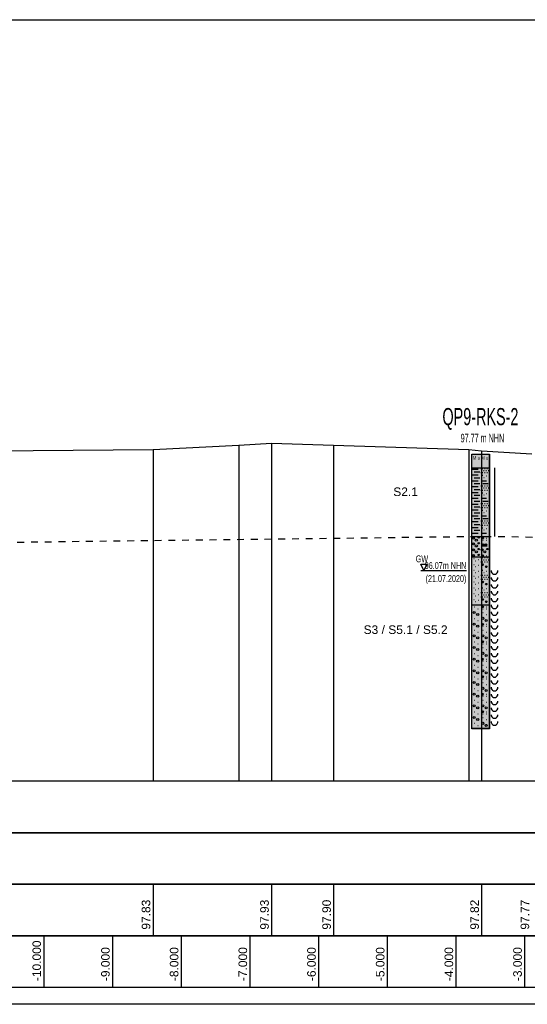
# Model space of a CAD drawing. Header units: metres. Extents: x -17 to 824, y 89 to 134.
# Tile 76 of 80: x 790 to 797, y 90 to 104. Entities that reach past the tile are written whole.
import ezdxf
from ezdxf.enums import TextEntityAlignment as Align

# ---------------------------------------------------------------- set-up
doc = ezdxf.new("R2010")
doc.units = ezdxf.units.M
doc.linetypes.add('ACAD_ISO03W100', pattern=[30, 12, -18])
for name, color, linetype in [('BG_GT_DC_RKS', 249, 'Continuous'), ('BG_GT_SCHICHT', 3, 'ACAD_ISO03W100'), ('BG_GT_TE', 6, 'Continuous'), ('BW_KOERP_GESCH', 126, 'Continuous'), ('BW_Z_BEM', 52, 'Continuous'), ('ZZ_GITTER', 40, 'Continuous')]:
    doc.layers.add(name, color=color, linetype=linetype)
doc.layers.add('ZZ_AFENSTER', color=6, linetype='Continuous', plot=False)
doc.styles.add('ARI025_V_50', font='arial.ttf', dxfattribs={"height": 0.125})
doc.styles.add('Arial', font='arial.ttf')
doc.styles.get("Standard").update_dxf_attribs({"font": 'arial.ttf'})

# ---------------------------------------------------------------- blocks, each defined once
blk = doc.blocks.new('QP9-RKS-2')
for p, q in [((-0.00255, 0), (0.00255, 0)), ((-0.00255, -0.0041), (-0.00255, 0)), ((-0.00255, 0), (0.00245, 0)), ((-0.00255, -0.08), (-0.00255, 0)), ((0.00245, 0), (0.00245, -0.08)), ((0.00255, 0), (0.00255, -0.0041)), ((-0.00255, -0.004), (0.00255, -0.004)), ((-0.00255, -0.0241), (-0.00255, -0.004)), ((0.00255, -0.0041), (-0.00255, -0.0041)), ((-0.00235, -0.0044), (-0.00075, -0.0044)), ((-0.00185, -0.0052), (-0.00025, -0.0052)), ((0.00005, -0.0042), (0.00015, -0.0042)), ((0.00005, -0.0054), (0.00015, -0.0054)), ((0.00025, -0.0048), (0.00035, -0.0048)), ((0.00055, -0.0042), (0.00065, -0.0042)), ((0.00055, -0.0054), (0.00065, -0.0054)), ((0.00075, -0.0048), (0.00085, -0.0048)), ((0.00105, -0.0042), (0.00115, -0.0042)), ((0.00105, -0.0054), (0.00115, -0.0054)), ((0.00125, -0.0048), (0.00135, -0.0048)), ((0.00155, -0.0042), (0.00165, -0.0042)), ((0.00155, -0.0054), (0.00165, -0.0054)), ((0.00175, -0.0048), (0.00185, -0.0048)), ((0.00205, -0.0042), (0.00215, -0.0042)), ((0.00205, -0.0054), (0.00215, -0.0054)), ((0.00225, -0.0048), (0.00235, -0.0048)), ((0.00255, -0.004), (0.00255, -0.0241)), ((0.00405, -0.004), (0.00405, -0.024)), ((-0.00235, -0.0061), (-0.00075, -0.0061)), ((-0.00235, -0.0078), (-0.00075, -0.0078)), ((-0.00185, -0.0069), (-0.00025, -0.0069)), ((-0.00185, -0.0086), (-0.00025, -0.0086)), ((0.00015, -0.0078), (0.00175, -0.0078)), ((0.00055, -0.0062), (0.00065, -0.0062)), ((0.00065, -0.0086), (0.00225, -0.0086)), ((0.00095, -0.0068), (0.00105, -0.0068)), ((0.00175, -0.0064), (0.00185, -0.0064)), ((-0.00235, -0.0095), (-0.00075, -0.0095)), ((-0.00235, -0.0112), (-0.00075, -0.0112)), ((-0.00185, -0.0103), (-0.00025, -0.0103)), ((0.00005, -0.0093), (0.00015, -0.0093)), ((0.00005, -0.0105), (0.00015, -0.0105)), ((0.00025, -0.0099), (0.00035, -0.0099)), ((0.00055, -0.0093), (0.00065, -0.0093)), ((0.00055, -0.0105), (0.00065, -0.0105)), ((0.00055, -0.0113), (0.00065, -0.0113)), ((0.00075, -0.0099), (0.00085, -0.0099)), ((0.00105, -0.0093), (0.00115, -0.0093)), ((0.00105, -0.0105), (0.00115, -0.0105)), ((0.00125, -0.0099), (0.00135, -0.0099)), ((0.00155, -0.0093), (0.00165, -0.0093)), ((0.00155, -0.0105), (0.00165, -0.0105)), ((0.00175, -0.0099), (0.00185, -0.0099)), ((0.00205, -0.0093), (0.00215, -0.0093)), ((0.00205, -0.0105), (0.00215, -0.0105)), ((0.00225, -0.0099), (0.00235, -0.0099)), ((-0.00235, -0.0129), (-0.00075, -0.0129)), ((-0.00185, -0.012), (-0.00025, -0.012)), ((-0.00185, -0.0137), (-0.00025, -0.0137)), ((0.00015, -0.0129), (0.00175, -0.0129)), ((0.00065, -0.0137), (0.00225, -0.0137)), ((0.00095, -0.0119), (0.00105, -0.0119)), ((0.00175, -0.0115), (0.00185, -0.0115)), ((-0.00235, -0.0146), (-0.00075, -0.0146)), ((-0.00235, -0.0163), (-0.00075, -0.0163)), ((-0.00185, -0.0154), (-0.00025, -0.0154)), ((-0.00185, -0.0171), (-0.00025, -0.0171)), ((0.00005, -0.0144), (0.00015, -0.0144)), ((0.00005, -0.0156), (0.00015, -0.0156)), ((0.00025, -0.015), (0.00035, -0.015)), ((0.00055, -0.0144), (0.00065, -0.0144)), ((0.00055, -0.0156), (0.00065, -0.0156)), ((0.00055, -0.0164), (0.00065, -0.0164)), ((0.00075, -0.015), (0.00085, -0.015)), ((0.00095, -0.017), (0.00105, -0.017)), ((0.00105, -0.0144), (0.00115, -0.0144)), ((0.00105, -0.0156), (0.00115, -0.0156)), ((0.00125, -0.015), (0.00135, -0.015)), ((0.00155, -0.0144), (0.00165, -0.0144)), ((0.00155, -0.0156), (0.00165, -0.0156)), ((0.00175, -0.015), (0.00185, -0.015)), ((0.00175, -0.0166), (0.00185, -0.0166)), ((0.00205, -0.0144), (0.00215, -0.0144)), ((0.00205, -0.0156), (0.00215, -0.0156)), ((0.00225, -0.015), (0.00235, -0.015)), ((-0.00235, -0.018), (-0.00075, -0.018)), ((-0.00235, -0.0197), (-0.00075, -0.0197)), ((-0.00185, -0.0188), (-0.00025, -0.0188)), ((0.00005, -0.0195), (0.00015, -0.0195)), ((0.00015, -0.018), (0.00175, -0.018)), ((0.00055, -0.0195), (0.00065, -0.0195)), ((0.00065, -0.0188), (0.00225, -0.0188)), ((0.00105, -0.0195), (0.00115, -0.0195)), ((0.00155, -0.0195), (0.00165, -0.0195)), ((0.00205, -0.0195), (0.00215, -0.0195)), ((-0.00235, -0.0214), (-0.00075, -0.0214)), ((-0.00185, -0.0205), (-0.00025, -0.0205)), ((-0.00185, -0.0222), (-0.00025, -0.0222)), ((0.00005, -0.0207), (0.00015, -0.0207)), ((0.00025, -0.0201), (0.00035, -0.0201)), ((0.00055, -0.0207), (0.00065, -0.0207)), ((0.00055, -0.0215), (0.00065, -0.0215)), ((0.00075, -0.0201), (0.00085, -0.0201)), ((0.00095, -0.0221), (0.00105, -0.0221)), ((0.00105, -0.0207), (0.00115, -0.0207)), ((0.00125, -0.0201), (0.00135, -0.0201)), ((0.00155, -0.0207), (0.00165, -0.0207)), ((0.00175, -0.0201), (0.00185, -0.0201)), ((0.00175, -0.0217), (0.00185, -0.0217)), ((0.00205, -0.0207), (0.00215, -0.0207)), ((0.00225, -0.0201), (0.00235, -0.0201)), ((-0.00255, -0.024), (0.00255, -0.024)), ((-0.00255, -0.0301), (-0.00255, -0.024)), ((0.00255, -0.0241), (-0.00255, -0.0241)), ((-0.00235, -0.0231), (-0.00075, -0.0231)), ((-0.00205, -0.0245), (-0.00195, -0.0245)), ((0.00015, -0.0231), (0.00175, -0.0231)), ((0.00045, -0.0245), (0.00085, -0.0245)), ((0.00046, -0.02445), (0.00084, -0.02445)), ((0.00046, -0.02455), (0.00084, -0.02455)), ((0.00048, -0.0244), (0.00082, -0.0244)), ((0.00048, -0.0246), (0.00082, -0.0246)), ((0.00052, -0.02435), (0.00078, -0.02435)), ((0.00052, -0.02465), (0.00078, -0.02465)), ((0.00065, -0.0251), (0.00075, -0.0251)), ((0.00165, -0.0245), (0.00175, -0.0245)), ((0.00165, -0.0251), (0.00175, -0.0251)), ((0.00255, -0.024), (0.00255, -0.0301)), ((-0.00205, -0.0262), (-0.00195, -0.0262)), ((-0.00205, -0.0279), (-0.00195, -0.0279)), ((0.00035, -0.0268), (0.00195, -0.0268)), ((0.00045, -0.02645), (0.00105, -0.02645)), ((0.00045, -0.0265), (0.00105, -0.0265)), ((0.00045, -0.02655), (0.00105, -0.02655)), ((0.00045, -0.0279), (0.00055, -0.0279)), ((0.00047, -0.0264), (0.00103, -0.0264)), ((0.00047, -0.0266), (0.00103, -0.0266)), ((0.00049, -0.02635), (0.00101, -0.02635)), ((0.00049, -0.02665), (0.00101, -0.02665)), ((0.00053, -0.0263), (0.00097, -0.0263)), ((0.00053, -0.0267), (0.00097, -0.0267)), ((0.00058, -0.02625), (0.00092, -0.02625)), ((0.00058, -0.02675), (0.00092, -0.02675)), ((0.00125, -0.02645), (0.00185, -0.02645)), ((0.00125, -0.0265), (0.00185, -0.0265)), ((0.00125, -0.02655), (0.00185, -0.02655)), ((0.00127, -0.0264), (0.00183, -0.0264)), ((0.00127, -0.0266), (0.00183, -0.0266)), ((0.00129, -0.02635), (0.00181, -0.02635)), ((0.00129, -0.02665), (0.00181, -0.02665)), ((0.00133, -0.0263), (0.00177, -0.0263)), ((0.00133, -0.0267), (0.00177, -0.0267)), ((0.00138, -0.02625), (0.00172, -0.02625)), ((0.00138, -0.02675), (0.00172, -0.02675)), ((-0.00255, -0.03), (0.00255, -0.03)), ((-0.00255, -0.0441), (-0.00255, -0.03)), ((0.00255, -0.0301), (-0.00255, -0.0301)), ((-0.00205, -0.0296), (-0.00195, -0.0296)), ((-0.00195, -0.0305), (-0.00185, -0.0305)), ((-0.00155, -0.0311), (-0.00145, -0.0311)), ((-0.00075, -0.0307), (-0.00065, -0.0307)), ((0.00005, -0.0302), (0.00015, -0.0302)), ((0.00005, -0.0314), (0.00015, -0.0314)), ((0.00025, -0.0308), (0.00035, -0.0308)), ((0.00045, -0.0296), (0.00085, -0.0296)), ((0.00046, -0.02955), (0.00084, -0.02955)), ((0.00046, -0.02965), (0.00084, -0.02965)), ((0.00048, -0.0295), (0.00082, -0.0295)), ((0.00048, -0.0297), (0.00082, -0.0297)), ((0.00052, -0.02945), (0.00078, -0.02945)), ((0.00052, -0.02975), (0.00078, -0.02975)), ((0.00055, -0.0302), (0.00065, -0.0302)), ((0.00055, -0.0314), (0.00065, -0.0314)), ((0.00075, -0.0308), (0.00085, -0.0308)), ((0.00105, -0.0302), (0.00115, -0.0302)), ((0.00105, -0.0314), (0.00115, -0.0314)), ((0.00125, -0.0308), (0.00135, -0.0308)), ((0.00155, -0.0302), (0.00165, -0.0302)), ((0.00155, -0.0314), (0.00165, -0.0314)), ((0.00165, -0.0296), (0.00175, -0.0296)), ((0.00175, -0.0308), (0.00185, -0.0308)), ((0.00205, -0.0302), (0.00215, -0.0302)), ((0.00205, -0.0314), (0.00215, -0.0314)), ((0.00225, -0.0308), (0.00235, -0.0308)), ((0.00255, -0.03), (0.00255, -0.0441)), ((-0.00195, -0.0322), (-0.00185, -0.0322)), ((-0.00195, -0.0339), (-0.00185, -0.0339)), ((-0.00155, -0.0328), (-0.00145, -0.0328)), ((-0.00075, -0.0324), (-0.00065, -0.0324)), ((-0.00075, -0.0341), (-0.00065, -0.0341)), ((0.00045, -0.0322), (0.00085, -0.0322)), ((0.00046, -0.03215), (0.00084, -0.03215)), ((0.00046, -0.03225), (0.00084, -0.03225)), ((0.00048, -0.0321), (0.00082, -0.0321)), ((0.00048, -0.0323), (0.00082, -0.0323)), ((0.00052, -0.03205), (0.00078, -0.03205)), ((0.00052, -0.03235), (0.00078, -0.03235)), ((0.00055, -0.0339), (0.00065, -0.0339)), ((0.00145, -0.0328), (0.00185, -0.0328)), ((0.00146, -0.03275), (0.00184, -0.03275)), ((0.00146, -0.03285), (0.00184, -0.03285)), ((0.00148, -0.0327), (0.00182, -0.0327)), ((0.00148, -0.0329), (0.00182, -0.0329)), ((0.00152, -0.03265), (0.00178, -0.03265)), ((0.00152, -0.03295), (0.00178, -0.03295)), ((0.00175, -0.0341), (0.00185, -0.0341)), ((0.00305, -0.034), (0.00305, -0.0343)), ((0.00305, -0.0343), (0.00325, -0.0346)), ((0.00485, -0.0346), (0.00505, -0.0343)), ((0.00505, -0.0343), (0.00505, -0.034)), ((-0.00195, -0.0356), (-0.00185, -0.0356)), ((-0.00195, -0.0373), (-0.00185, -0.0373)), ((-0.00155, -0.0345), (-0.00145, -0.0345)), ((-0.00155, -0.0362), (-0.00145, -0.0362)), ((-0.00075, -0.0358), (-0.00065, -0.0358)), ((0.00005, -0.0353), (0.00015, -0.0353)), ((0.00005, -0.0365), (0.00015, -0.0365)), ((0.00025, -0.0359), (0.00035, -0.0359)), ((0.00045, -0.0373), (0.00085, -0.0373)), ((0.00046, -0.03725), (0.00084, -0.03725)), ((0.00048, -0.0372), (0.00082, -0.0372)), ((0.00052, -0.03715), (0.00078, -0.03715)), ((0.00055, -0.0353), (0.00065, -0.0353)), ((0.00055, -0.0365), (0.00065, -0.0365)), ((0.00075, -0.0359), (0.00085, -0.0359)), ((0.00095, -0.0345), (0.00105, -0.0345)), ((0.00105, -0.0353), (0.00115, -0.0353)), ((0.00105, -0.0365), (0.00115, -0.0365)), ((0.00125, -0.0359), (0.00135, -0.0359)), ((0.00155, -0.0353), (0.00165, -0.0353)), ((0.00155, -0.0365), (0.00165, -0.0365)), ((0.00175, -0.0359), (0.00185, -0.0359)), ((0.00205, -0.0353), (0.00215, -0.0353)), ((0.00205, -0.0365), (0.00215, -0.0365)), ((0.00225, -0.0359), (0.00235, -0.0359)), ((0.00305, -0.036), (0.00305, -0.0363)), ((0.00305, -0.0363), (0.00325, -0.0366)), ((0.00325, -0.0346), (0.00345, -0.0348)), ((0.00325, -0.0366), (0.00345, -0.0368)), ((0.00345, -0.0348), (0.00375, -0.035)), ((0.00345, -0.0368), (0.00375, -0.037)), ((0.00375, -0.035), (0.00405, -0.035)), ((0.00375, -0.037), (0.00405, -0.037)), ((0.00405, -0.035), (0.00435, -0.035)), ((0.00405, -0.037), (0.00435, -0.037)), ((0.00435, -0.035), (0.00465, -0.0348)), ((0.00435, -0.037), (0.00465, -0.0368)), ((0.00465, -0.0348), (0.00485, -0.0346)), ((0.00465, -0.0368), (0.00485, -0.0366)), ((0.00485, -0.0366), (0.00505, -0.0363)), ((0.00505, -0.0363), (0.00505, -0.036)), ((-0.00195, -0.039), (-0.00185, -0.039)), ((-0.00155, -0.0379), (-0.00145, -0.0379)), ((-0.00155, -0.0396), (-0.00145, -0.0396)), ((-0.00075, -0.0375), (-0.00065, -0.0375)), ((-0.00075, -0.0392), (-0.00065, -0.0392)), ((0.00046, -0.03735), (0.00084, -0.03735)), ((0.00048, -0.0374), (0.00082, -0.0374)), ((0.00052, -0.03745), (0.00078, -0.03745)), ((0.00055, -0.039), (0.00065, -0.039)), ((0.00095, -0.0396), (0.00105, -0.0396)), ((0.00145, -0.0379), (0.00185, -0.0379)), ((0.00146, -0.03785), (0.00184, -0.03785)), ((0.00146, -0.03795), (0.00184, -0.03795)), ((0.00148, -0.0378), (0.00182, -0.0378)), ((0.00148, -0.038), (0.00182, -0.038)), ((0.00152, -0.03775), (0.00178, -0.03775)), ((0.00152, -0.03805), (0.00178, -0.03805)), ((0.00175, -0.0392), (0.00185, -0.0392)), ((0.00305, -0.038), (0.00305, -0.0383)), ((0.00305, -0.0383), (0.00325, -0.0386)), ((0.00305, -0.04), (0.00305, -0.0403)), ((0.00325, -0.0386), (0.00345, -0.0388)), ((0.00345, -0.0388), (0.00375, -0.039)), ((0.00375, -0.039), (0.00405, -0.039)), ((0.00405, -0.039), (0.00435, -0.039)), ((0.00435, -0.039), (0.00465, -0.0388)), ((0.00465, -0.0388), (0.00485, -0.0386)), ((0.00485, -0.0386), (0.00505, -0.0383)), ((0.00505, -0.0383), (0.00505, -0.038)), ((0.00505, -0.0403), (0.00505, -0.04)), ((-0.00195, -0.0407), (-0.00185, -0.0407)), ((-0.00195, -0.0424), (-0.00185, -0.0424)), ((-0.00155, -0.0413), (-0.00145, -0.0413)), ((-0.00155, -0.043), (-0.00145, -0.043)), ((-0.00075, -0.0409), (-0.00065, -0.0409)), ((-0.00075, -0.0426), (-0.00065, -0.0426)), ((0.00005, -0.0404), (0.00015, -0.0404)), ((0.00005, -0.0416), (0.00015, -0.0416)), ((0.00025, -0.041), (0.00035, -0.041)), ((0.00045, -0.0424), (0.00085, -0.0424)), ((0.00046, -0.04235), (0.00084, -0.04235)), ((0.00046, -0.04245), (0.00084, -0.04245)), ((0.00048, -0.0423), (0.00082, -0.0423)), ((0.00048, -0.0425), (0.00082, -0.0425)), ((0.00052, -0.04225), (0.00078, -0.04225)), ((0.00052, -0.04255), (0.00078, -0.04255)), ((0.00055, -0.0404), (0.00065, -0.0404)), ((0.00055, -0.0416), (0.00065, -0.0416)), ((0.00075, -0.041), (0.00085, -0.041)), ((0.00105, -0.0404), (0.00115, -0.0404)), ((0.00105, -0.0416), (0.00115, -0.0416)), ((0.00125, -0.041), (0.00135, -0.041)), ((0.00145, -0.043), (0.00185, -0.043)), ((0.00146, -0.04295), (0.00184, -0.04295)), ((0.00146, -0.04305), (0.00184, -0.04305)), ((0.00148, -0.0429), (0.00182, -0.0429)), ((0.00152, -0.04285), (0.00178, -0.04285)), ((0.00155, -0.0404), (0.00165, -0.0404)), ((0.00155, -0.0416), (0.00165, -0.0416)), ((0.00175, -0.041), (0.00185, -0.041)), ((0.00205, -0.0404), (0.00215, -0.0404)), ((0.00205, -0.0416), (0.00215, -0.0416)), ((0.00225, -0.041), (0.00235, -0.041)), ((0.00305, -0.0403), (0.00325, -0.0406)), ((0.00305, -0.042), (0.00305, -0.0423)), ((0.00305, -0.0423), (0.00325, -0.0426)), ((0.00325, -0.0406), (0.00345, -0.0408)), ((0.00325, -0.0426), (0.00345, -0.0428)), ((0.00345, -0.0408), (0.00375, -0.041)), ((0.00345, -0.0428), (0.00375, -0.043)), ((0.00375, -0.041), (0.00405, -0.041)), ((0.00375, -0.043), (0.00405, -0.043)), ((0.00405, -0.041), (0.00435, -0.041)), ((0.00405, -0.043), (0.00435, -0.043)), ((0.00435, -0.041), (0.00465, -0.0408)), ((0.00435, -0.043), (0.00465, -0.0428)), ((0.00465, -0.0408), (0.00485, -0.0406)), ((0.00465, -0.0428), (0.00485, -0.0426)), ((0.00485, -0.0406), (0.00505, -0.0403)), ((0.00485, -0.0426), (0.00505, -0.0423)), ((0.00505, -0.0423), (0.00505, -0.042)), ((-0.00255, -0.044), (0.00255, -0.044)), ((-0.00255, -0.0801), (-0.00255, -0.044)), ((0.00255, -0.0441), (-0.00255, -0.0441)), ((-0.00185, -0.0445), (-0.00175, -0.0445)), ((-0.00085, -0.0451), (-0.00075, -0.0451)), ((0.00045, -0.0445), (0.00085, -0.0445)), ((0.00046, -0.04445), (0.00084, -0.04445)), ((0.00046, -0.04455), (0.00084, -0.04455)), ((0.00048, -0.0444), (0.00082, -0.0444)), ((0.00048, -0.0446), (0.00082, -0.0446)), ((0.00052, -0.04435), (0.00078, -0.04435)), ((0.00052, -0.04465), (0.00078, -0.04465)), ((0.00065, -0.0451), (0.00075, -0.0451)), ((0.00148, -0.0431), (0.00182, -0.0431)), ((0.00152, -0.04315), (0.00178, -0.04315)), ((0.00165, -0.0445), (0.00175, -0.0445)), ((0.00165, -0.0451), (0.00175, -0.0451)), ((0.00255, -0.044), (0.00255, -0.0801)), ((0.00305, -0.044), (0.00305, -0.0443)), ((0.00305, -0.0443), (0.00325, -0.0446)), ((0.00325, -0.0446), (0.00345, -0.0448)), ((0.00345, -0.0448), (0.00375, -0.045)), ((0.00375, -0.045), (0.00405, -0.045)), ((0.00405, -0.045), (0.00435, -0.045)), ((0.00435, -0.045), (0.00465, -0.0448)), ((0.00465, -0.0448), (0.00485, -0.0446)), ((0.00485, -0.0446), (0.00505, -0.0443)), ((0.00505, -0.0443), (0.00505, -0.044)), ((-0.00185, -0.0479), (-0.00175, -0.0479)), ((-0.00085, -0.0485), (-0.00075, -0.0485)), ((0.00065, -0.0462), (0.00075, -0.0462)), ((0.00165, -0.0468), (0.00175, -0.0468)), ((0.00305, -0.046), (0.00305, -0.0463)), ((0.00305, -0.0463), (0.00325, -0.0466)), ((0.00305, -0.048), (0.00305, -0.0483)), ((0.00305, -0.0483), (0.00325, -0.0486)), ((0.00325, -0.0466), (0.00345, -0.0468)), ((0.00325, -0.0486), (0.00345, -0.0488)), ((0.00345, -0.0468), (0.00375, -0.047)), ((0.00375, -0.047), (0.00405, -0.047)), ((0.00405, -0.047), (0.00435, -0.047)), ((0.00435, -0.047), (0.00465, -0.0468)), ((0.00465, -0.0468), (0.00485, -0.0466)), ((0.00465, -0.0488), (0.00485, -0.0486)), ((0.00485, -0.0466), (0.00505, -0.0463)), ((0.00485, -0.0486), (0.00505, -0.0483)), ((0.00505, -0.0463), (0.00505, -0.046)), ((0.00505, -0.0483), (0.00505, -0.048)), ((-0.00185, -0.0513), (-0.00175, -0.0513)), ((0.00045, -0.0496), (0.00085, -0.0496)), ((0.00046, -0.04955), (0.00084, -0.04955)), ((0.00046, -0.04965), (0.00084, -0.04965)), ((0.00048, -0.0495), (0.00082, -0.0495)), ((0.00048, -0.0497), (0.00082, -0.0497)), ((0.00052, -0.04945), (0.00078, -0.04945)), ((0.00052, -0.04975), (0.00078, -0.04975)), ((0.00065, -0.0502), (0.00075, -0.0502)), ((0.00065, -0.0513), (0.00075, -0.0513)), ((0.00165, -0.0496), (0.00175, -0.0496)), ((0.00165, -0.0502), (0.00175, -0.0502)), ((0.00305, -0.05), (0.00305, -0.0503)), ((0.00305, -0.0503), (0.00325, -0.0506)), ((0.00325, -0.0506), (0.00345, -0.0508)), ((0.00345, -0.0488), (0.00375, -0.049)), ((0.00345, -0.0508), (0.00375, -0.051)), ((0.00375, -0.049), (0.00405, -0.049)), ((0.00375, -0.051), (0.00405, -0.051)), ((0.00405, -0.049), (0.00435, -0.049)), ((0.00405, -0.051), (0.00435, -0.051)), ((0.00435, -0.049), (0.00465, -0.0488)), ((0.00435, -0.051), (0.00465, -0.0508)), ((0.00465, -0.0508), (0.00485, -0.0506)), ((0.00485, -0.0506), (0.00505, -0.0503)), ((0.00505, -0.0503), (0.00505, -0.05)), ((-0.00085, -0.0519), (-0.00075, -0.0519)), ((0.00165, -0.0519), (0.00175, -0.0519)), ((0.00305, -0.052), (0.00305, -0.0523)), ((0.00305, -0.0523), (0.00325, -0.0526)), ((0.00305, -0.054), (0.00305, -0.0543)), ((0.00305, -0.0543), (0.00325, -0.0546)), ((0.00325, -0.0526), (0.00345, -0.0528)), ((0.00345, -0.0528), (0.00375, -0.053)), ((0.00375, -0.053), (0.00405, -0.053)), ((0.00405, -0.053), (0.00435, -0.053)), ((0.00435, -0.053), (0.00465, -0.0528)), ((0.00465, -0.0528), (0.00485, -0.0526)), ((0.00485, -0.0526), (0.00505, -0.0523)), ((0.00485, -0.0546), (0.00505, -0.0543)), ((0.00505, -0.0523), (0.00505, -0.052)), ((0.00505, -0.0543), (0.00505, -0.054)), ((-0.00185, -0.0547), (-0.00175, -0.0547)), ((-0.00085, -0.0553), (-0.00075, -0.0553)), ((0.00045, -0.0547), (0.00085, -0.0547)), ((0.00046, -0.05465), (0.00084, -0.05465)), ((0.00046, -0.05475), (0.00084, -0.05475)), ((0.00048, -0.0546), (0.00082, -0.0546)), ((0.00048, -0.0548), (0.00082, -0.0548)), ((0.00052, -0.05455), (0.00078, -0.05455)), ((0.00052, -0.05485), (0.00078, -0.05485)), ((0.00065, -0.0553), (0.00075, -0.0553)), ((0.00065, -0.0564), (0.00075, -0.0564)), ((0.00165, -0.0547), (0.00175, -0.0547)), ((0.00165, -0.0553), (0.00175, -0.0553)), ((0.00165, -0.057), (0.00175, -0.057)), ((0.00305, -0.056), (0.00305, -0.0563)), ((0.00305, -0.0563), (0.00325, -0.0566)), ((0.00325, -0.0546), (0.00345, -0.0548)), ((0.00325, -0.0566), (0.00345, -0.0568)), ((0.00345, -0.0548), (0.00375, -0.055)), ((0.00345, -0.0568), (0.00375, -0.057)), ((0.00375, -0.055), (0.00405, -0.055)), ((0.00375, -0.057), (0.00405, -0.057)), ((0.00405, -0.055), (0.00435, -0.055)), ((0.00405, -0.057), (0.00435, -0.057)), ((0.00435, -0.055), (0.00465, -0.0548)), ((0.00435, -0.057), (0.00465, -0.0568)), ((0.00465, -0.0548), (0.00485, -0.0546)), ((0.00465, -0.0568), (0.00485, -0.0566)), ((0.00485, -0.0566), (0.00505, -0.0563)), ((0.00505, -0.0563), (0.00505, -0.056)), ((-0.00185, -0.0581), (-0.00175, -0.0581)), ((-0.00085, -0.0587), (-0.00075, -0.0587)), ((0.00045, -0.0598), (0.00085, -0.0598)), ((0.00046, -0.05975), (0.00084, -0.05975)), ((0.00046, -0.05985), (0.00084, -0.05985)), ((0.00048, -0.0597), (0.00082, -0.0597)), ((0.00048, -0.0599), (0.00082, -0.0599)), ((0.00052, -0.05965), (0.00078, -0.05965)), ((0.00052, -0.05995), (0.00078, -0.05995)), ((0.00165, -0.0598), (0.00175, -0.0598)), ((0.00305, -0.058), (0.00305, -0.0583)), ((0.00305, -0.0583), (0.00325, -0.0586)), ((0.00305, -0.06), (0.00305, -0.0603)), ((0.00325, -0.0586), (0.00345, -0.0588)), ((0.00345, -0.0588), (0.00375, -0.059)), ((0.00375, -0.059), (0.00405, -0.059)), ((0.00405, -0.059), (0.00435, -0.059)), ((0.00435, -0.059), (0.00465, -0.0588)), ((0.00465, -0.0588), (0.00485, -0.0586)), ((0.00485, -0.0586), (0.00505, -0.0583)), ((0.00505, -0.0583), (0.00505, -0.058)), ((0.00505, -0.0603), (0.00505, -0.06)), ((-0.00185, -0.0615), (-0.00175, -0.0615)), ((-0.00085, -0.0621), (-0.00075, -0.0621)), ((0.00065, -0.0604), (0.00075, -0.0604)), ((0.00065, -0.0615), (0.00075, -0.0615)), ((0.00165, -0.0604), (0.00175, -0.0604)), ((0.00165, -0.0621), (0.00175, -0.0621)), ((0.00305, -0.0603), (0.00325, -0.0606)), ((0.00305, -0.062), (0.00305, -0.0623)), ((0.00305, -0.0623), (0.00325, -0.0626)), ((0.00325, -0.0606), (0.00345, -0.0608)), ((0.00325, -0.0626), (0.00345, -0.0628)), ((0.00345, -0.0608), (0.00375, -0.061)), ((0.00345, -0.0628), (0.00375, -0.063)), ((0.00375, -0.061), (0.00405, -0.061)), ((0.00375, -0.063), (0.00405, -0.063)), ((0.00405, -0.061), (0.00435, -0.061)), ((0.00405, -0.063), (0.00435, -0.063)), ((0.00435, -0.061), (0.00465, -0.0608)), ((0.00435, -0.063), (0.00465, -0.0628)), ((0.00465, -0.0608), (0.00485, -0.0606)), ((0.00465, -0.0628), (0.00485, -0.0626)), ((0.00485, -0.0606), (0.00505, -0.0603)), ((0.00485, -0.0626), (0.00505, -0.0623)), ((0.00505, -0.0623), (0.00505, -0.062)), ((-0.00185, -0.0649), (-0.00175, -0.0649)), ((-0.00085, -0.0655), (-0.00075, -0.0655)), ((0.00045, -0.0649), (0.00085, -0.0649)), ((0.00046, -0.06485), (0.00084, -0.06485)), ((0.00046, -0.06495), (0.00084, -0.06495)), ((0.00048, -0.0648), (0.00082, -0.0648)), ((0.00048, -0.065), (0.00082, -0.065)), ((0.00052, -0.06475), (0.00078, -0.06475)), ((0.00052, -0.06505), (0.00078, -0.06505)), ((0.00065, -0.0655), (0.00075, -0.0655)), ((0.00165, -0.0649), (0.00175, -0.0649)), ((0.00165, -0.0655), (0.00175, -0.0655)), ((0.00305, -0.064), (0.00305, -0.0643)), ((0.00305, -0.0643), (0.00325, -0.0646)), ((0.00305, -0.066), (0.00305, -0.0663)), ((0.00325, -0.0646), (0.00345, -0.0648)), ((0.00345, -0.0648), (0.00375, -0.065)), ((0.00375, -0.065), (0.00405, -0.065)), ((0.00405, -0.065), (0.00435, -0.065)), ((0.00435, -0.065), (0.00465, -0.0648)), ((0.00465, -0.0648), (0.00485, -0.0646)), ((0.00485, -0.0646), (0.00505, -0.0643)), ((0.00505, -0.0643), (0.00505, -0.064)), ((0.00505, -0.0663), (0.00505, -0.066)), ((-0.00185, -0.0683), (-0.00175, -0.0683)), ((0.00065, -0.0666), (0.00075, -0.0666)), ((0.00165, -0.0672), (0.00175, -0.0672)), ((0.00305, -0.0663), (0.00325, -0.0666)), ((0.00305, -0.068), (0.00305, -0.0683)), ((0.00305, -0.0683), (0.00325, -0.0686)), ((0.00325, -0.0666), (0.00345, -0.0668)), ((0.00325, -0.0686), (0.00345, -0.0688)), ((0.00345, -0.0668), (0.00375, -0.067)), ((0.00345, -0.0688), (0.00375, -0.069)), ((0.00375, -0.067), (0.00405, -0.067)), ((0.00405, -0.067), (0.00435, -0.067)), ((0.00435, -0.067), (0.00465, -0.0668)), ((0.00435, -0.069), (0.00465, -0.0688)), ((0.00465, -0.0668), (0.00485, -0.0666)), ((0.00465, -0.0688), (0.00485, -0.0686)), ((0.00485, -0.0666), (0.00505, -0.0663)), ((0.00485, -0.0686), (0.00505, -0.0683)), ((0.00505, -0.0683), (0.00505, -0.068)), ((-0.00185, -0.0717), (-0.00175, -0.0717)), ((-0.00085, -0.0689), (-0.00075, -0.0689)), ((0.00045, -0.07), (0.00085, -0.07)), ((0.00046, -0.06995), (0.00084, -0.06995)), ((0.00046, -0.07005), (0.00084, -0.07005)), ((0.00048, -0.0699), (0.00082, -0.0699)), ((0.00048, -0.0701), (0.00082, -0.0701)), ((0.00052, -0.06985), (0.00078, -0.06985)), ((0.00052, -0.07015), (0.00078, -0.07015)), ((0.00065, -0.0706), (0.00075, -0.0706)), ((0.00065, -0.0717), (0.00075, -0.0717)), ((0.00165, -0.07), (0.00175, -0.07)), ((0.00165, -0.0706), (0.00175, -0.0706)), ((0.00305, -0.07), (0.00305, -0.0703)), ((0.00305, -0.0703), (0.00325, -0.0706)), ((0.00325, -0.0706), (0.00345, -0.0708)), ((0.00345, -0.0708), (0.00375, -0.071)), ((0.00375, -0.069), (0.00405, -0.069)), ((0.00375, -0.071), (0.00405, -0.071)), ((0.00405, -0.069), (0.00435, -0.069)), ((0.00405, -0.071), (0.00435, -0.071)), ((0.00435, -0.071), (0.00465, -0.0708)), ((0.00465, -0.0708), (0.00485, -0.0706)), ((0.00485, -0.0706), (0.00505, -0.0703)), ((0.00505, -0.0703), (0.00505, -0.07)), ((-0.00085, -0.0723), (-0.00075, -0.0723)), ((0.00165, -0.0723), (0.00175, -0.0723)), ((0.00305, -0.072), (0.00305, -0.0723)), ((0.00305, -0.0723), (0.00325, -0.0726)), ((0.00305, -0.074), (0.00305, -0.0743)), ((0.00305, -0.0743), (0.00325, -0.0746)), ((0.00325, -0.0726), (0.00345, -0.0728)), ((0.00325, -0.0746), (0.00345, -0.0748)), ((0.00345, -0.0728), (0.00375, -0.073)), ((0.00375, -0.073), (0.00405, -0.073)), ((0.00405, -0.073), (0.00435, -0.073)), ((0.00435, -0.073), (0.00465, -0.0728)), ((0.00465, -0.0728), (0.00485, -0.0726)), ((0.00465, -0.0748), (0.00485, -0.0746)), ((0.00485, -0.0726), (0.00505, -0.0723)), ((0.00485, -0.0746), (0.00505, -0.0743)), ((0.00505, -0.0723), (0.00505, -0.072)), ((0.00505, -0.0743), (0.00505, -0.074)), ((-0.00185, -0.0751), (-0.00175, -0.0751)), ((-0.00085, -0.0757), (-0.00075, -0.0757)), ((0.00045, -0.0751), (0.00085, -0.0751)), ((0.00046, -0.07505), (0.00084, -0.07505)), ((0.00046, -0.07515), (0.00084, -0.07515)), ((0.00048, -0.075), (0.00082, -0.075)), ((0.00048, -0.0752), (0.00082, -0.0752)), ((0.00052, -0.07495), (0.00078, -0.07495)), ((0.00052, -0.07525), (0.00078, -0.07525)), ((0.00065, -0.0757), (0.00075, -0.0757)), ((0.00065, -0.0768), (0.00075, -0.0768)), ((0.00165, -0.0751), (0.00175, -0.0751)), ((0.00165, -0.0757), (0.00175, -0.0757)), ((0.00165, -0.0774), (0.00175, -0.0774)), ((0.00305, -0.076), (0.00305, -0.0763)), ((0.00305, -0.0763), (0.00325, -0.0766)), ((0.00325, -0.0766), (0.00345, -0.0768)), ((0.00345, -0.0748), (0.00375, -0.075)), ((0.00345, -0.0768), (0.00375, -0.077)), ((0.00375, -0.075), (0.00405, -0.075)), ((0.00375, -0.077), (0.00405, -0.077)), ((0.00405, -0.075), (0.00435, -0.075)), ((0.00405, -0.077), (0.00435, -0.077)), ((0.00435, -0.075), (0.00465, -0.0748)), ((0.00435, -0.077), (0.00465, -0.0768)), ((0.00465, -0.0768), (0.00485, -0.0766)), ((0.00485, -0.0766), (0.00505, -0.0763)), ((0.00505, -0.0763), (0.00505, -0.076)), ((0.00245, -0.08), (-0.00255, -0.08)), ((0.00255, -0.0801), (-0.00255, -0.0801)), ((-0.00185, -0.0785), (-0.00175, -0.0785)), ((-0.00085, -0.0791), (-0.00075, -0.0791)), ((0.00305, -0.078), (0.00305, -0.0783)), ((0.00305, -0.0783), (0.00325, -0.0786)), ((0.00325, -0.0786), (0.00345, -0.0788)), ((0.00345, -0.0788), (0.00375, -0.079)), ((0.00375, -0.079), (0.00405, -0.079)), ((0.00405, -0.079), (0.00435, -0.079)), ((0.00435, -0.079), (0.00465, -0.0788)), ((0.00465, -0.0788), (0.00485, -0.0786)), ((0.00485, -0.0786), (0.00505, -0.0783)), ((0.00505, -0.0783), (0.00505, -0.078))]:
    blk.add_line(p, q)
at = {"color": 160}
for p, q in [((-0.01655, -0.034), (-0.01745, -0.0321)), ((-0.01745, -0.0321), (-0.01565, -0.0321)), ((-0.01745, -0.034), (-0.00415, -0.034)), ((-0.01565, -0.0321), (-0.01655, -0.034))]:
    blk.add_line(p, q, dxfattribs=at)
for centre, radius in [((-0.00205, -0.0245), 0.0003), ((-0.00125, -0.0251), 0.0003), ((-0.00055, -0.0243), 0.0002), ((-0.00055, -0.026), 0.0002), ((0.00065, -0.0245), 0.0002), ((-0.00205, -0.0262), 0.0003), ((-0.00205, -0.0279), 0.0003), ((-0.00125, -0.0268), 0.0003), ((-0.00125, -0.0285), 0.0003), ((-0.00055, -0.0277), 0.0002), ((0.00045, -0.0279), 0.0003), ((0.00075, -0.0265), 0.0003), ((0.00125, -0.0285), 0.0003), ((0.00155, -0.0265), 0.0003), ((0.00195, -0.0277), 0.0002), ((-0.00205, -0.0296), 0.0003), ((-0.00055, -0.0294), 0.0002), ((0.00065, -0.0296), 0.0002), ((0.00065, -0.0322), 0.0002), ((0.00165, -0.0328), 0.0002), ((0.00065, -0.0373), 0.0002), ((0.00165, -0.0379), 0.0002), ((0.00065, -0.0424), 0.0002), ((0.00165, -0.043), 0.0002), ((-0.00185, -0.0462), 0.0003), ((0.00065, -0.0445), 0.0002), ((-0.00085, -0.0468), 0.0003), ((0.00065, -0.0479), 0.0003), ((0.00165, -0.0485), 0.0003), ((-0.00185, -0.0496), 0.0003), ((-0.00085, -0.0502), 0.0003), ((0.00065, -0.0496), 0.0002), ((-0.00185, -0.053), 0.0003), ((-0.00085, -0.0536), 0.0003), ((0.00065, -0.053), 0.0003), ((0.00065, -0.0547), 0.0002), ((0.00165, -0.0536), 0.0003), ((-0.00185, -0.0564), 0.0003), ((-0.00085, -0.057), 0.0003), ((-0.00185, -0.0598), 0.0003), ((-0.00085, -0.0604), 0.0003), ((0.00065, -0.0581), 0.0003), ((0.00065, -0.0598), 0.0002), ((0.00165, -0.0587), 0.0003), ((-0.00185, -0.0632), 0.0003), ((0.00065, -0.0632), 0.0003), ((-0.00085, -0.0638), 0.0003), ((0.00065, -0.0649), 0.0002), ((0.00165, -0.0638), 0.0003), ((-0.00185, -0.0666), 0.0003), ((-0.00085, -0.0672), 0.0003), ((0.00065, -0.0683), 0.0003), ((0.00165, -0.0689), 0.0003), ((-0.00185, -0.07), 0.0003), ((-0.00085, -0.0706), 0.0003), ((0.00065, -0.07), 0.0002), ((-0.00185, -0.0734), 0.0003), ((-0.00085, -0.074), 0.0003), ((0.00065, -0.0734), 0.0003), ((0.00165, -0.074), 0.0003), ((-0.00185, -0.0768), 0.0003), ((-0.00085, -0.0774), 0.0003), ((0.00065, -0.0751), 0.0002), ((0.00065, -0.0785), 0.0003), ((0.00165, -0.0791), 0.0003)]:
    blk.add_circle(centre, radius)
at = {"color": 30}
blk.add_solid([(-0.00255, 0), (0.00255, 0), (-0.00255, -0.0041), (0.00255, -0.0041)], dxfattribs=at)
at = {"color": 191}
blk.add_solid([(-0.00255, -0.004), (0.00255, -0.004), (-0.00255, -0.0241), (0.00255, -0.0241)], dxfattribs=at)
at = {"color": 51}
for points in [[(-0.00255, -0.024), (0.00255, -0.024), (-0.00255, -0.0301), (0.00255, -0.0301)], [(-0.00255, -0.044), (0.00255, -0.044), (-0.00255, -0.0801), (0.00255, -0.0801)]]:
    blk.add_solid(points, dxfattribs=at)
at = {"color": 33}
blk.add_solid([(-0.00255, -0.03), (0.00255, -0.03), (-0.00255, -0.0441), (0.00255, -0.0441)], dxfattribs=at)
at = {"width": 0.6}
for s, height, p in [('QP9-RKS-2', 0.005, (-0.00005, 0.0084)), ('  97.77 m NHN', 0.0025, (-0.00005, 0.0034))]:
    blk.add_text(s, height=height, dxfattribs=at).set_placement(p, align=Align.CENTER)
for s, p in [('M', (-0.00175, -0.0006)), ('u', (-0.00055, -0.0006)), ('M', (0.00075, -0.0006)), ('u', (0.00195, -0.0006))]:
    blk.add_text(s, height=0.00108, dxfattribs=at).set_placement(p, align=Align.TOP_CENTER)
at = {"color": 160, "width": 0.6}
for s, p in [('GW', (-0.01528, -0.03155)), ('96.07m NHN', (-0.00415, -0.0335)), ('(21.07.2020)', (-0.00415, -0.0373))]:
    blk.add_text(s, height=0.002, dxfattribs=at).set_placement(p, align=Align.RIGHT)

msp = doc.modelspace()

# ---------------------------------------------------------------- linework, layer by layer
at = {"layer": 'BG_GT_SCHICHT', "ltscale": 0.005, "flags": 128}
msp.add_lwpolyline([(782.415, 96.44), (785.88, 96.44), (796.36, 96.57, -0.035301), (799.773, 96.339, -0.03802)], format="xyb", dxfattribs=at)
at = {"layer": 'BW_KOERP_GESCH'}
msp.add_lwpolyline([(782.415, 97.764), (788.675, 97.812), (791.591, 97.834), (792.841, 97.901), (793.316, 97.929), (794.219, 97.9), (796.189, 97.836), (796.375, 97.816), (797.106, 97.775)], dxfattribs=at)
at = {"layer": 'BW_Z_BEM'}
for p, q in [((792.841, 97.901), (792.841, 93)), ((793.316, 97.929), (793.316, 93)), ((794.219, 97.9), (794.219, 93)), ((791.591, 97.834), (791.591, 93)), ((796.189, 97.836), (796.189, 93)), ((796.375, 97.816), (796.375, 93))]:
    msp.add_line(p, q, dxfattribs=at)
at = {"layer": 'ZZ_AFENSTER'}
msp.add_lwpolyline([(774.927, 89.75), (774.927, 104.1), (823.877, 104.1), (823.877, 89.75)], close=True, dxfattribs=at)
at = {"layer": 'ZZ_GITTER'}
for p, q in [((791.591, 91.5), (791.591, 90.75)), ((793.316, 91.5), (793.316, 90.75)), ((794.219, 91.5), (794.219, 90.75)), ((796.375, 91.5), (796.375, 90.75)), ((790, 90.75), (790, 90)), ((791, 90.75), (791, 90)), ((792, 90.75), (792, 90)), ((793, 90.75), (793, 90)), ((794, 90.75), (794, 90)), ((795, 90.75), (795, 90)), ((796, 90.75), (796, 90)), ((797, 90.75), (797, 90))]:
    msp.add_line(p, q, dxfattribs=at)
at = {"layer": 'ZZ_GITTER', "transparency": 33554687}
for points in [[(782.415, 92.25), (819.39, 92.25), (819.39, 93), (782.415, 93)], [(782.415, 91.5), (819.39, 91.5), (819.39, 92.25), (782.415, 92.25)], [(782.415, 90.75), (819.39, 90.75), (819.39, 91.5), (782.415, 91.5)], [(782.415, 90), (819.39, 90), (819.39, 90.75), (782.415, 90.75)]]:
    msp.add_3dface(points, dxfattribs=at)

# ---------------------------------------------------------------- block references
at = {"layer": 'BG_GT_DC_RKS', "xscale": 50, "yscale": 50, "zscale": 50}
msp.add_blockref('QP9-RKS-2', (796.36, 97.77), dxfattribs=at)

# ---------------------------------------------------------------- texts
at = {"layer": 'BG_GT_TE', "char_height": 0.125, "attachment_point": 5, "style": 'ARI025_V_50'}
for s, width, insert in [('S2.1', 0.32842, (795.268, 97.219)), ('S3 / S5.1 / S5.2', 1.21518, (795.268, 95.209))]:
    msp.add_mtext_dynamic_manual_height_columns(s, width=width, gutter_width=0.625, heights=[0], dxfattribs=dict(at, insert=insert))
at = {"layer": 'ZZ_GITTER', "char_height": 0.125, "attachment_point": 7, "rotation": 90, "line_spacing_factor": 1.004016, "style": 'Arial'}
for s, insert in [('97.83', (791.553, 90.838)), ('97.93', (793.278, 90.838)), ('97.90', (794.182, 90.838)), ('97.82', (796.337, 90.838)), ('97.77', (797.069, 90.838)), ('-10.000', (789.962, 90.088)), ('-9.000', (790.962, 90.088)), ('-8.000', (791.962, 90.088)), ('-7.000', (792.962, 90.088)), ('-6.000', (793.962, 90.088)), ('-5.000', (794.962, 90.088)), ('-4.000', (795.962, 90.088)), ('-3.000', (796.962, 90.088))]:
    msp.add_mtext(s, dxfattribs=dict(at, insert=insert))

doc.saveas('drawing.dxf')
